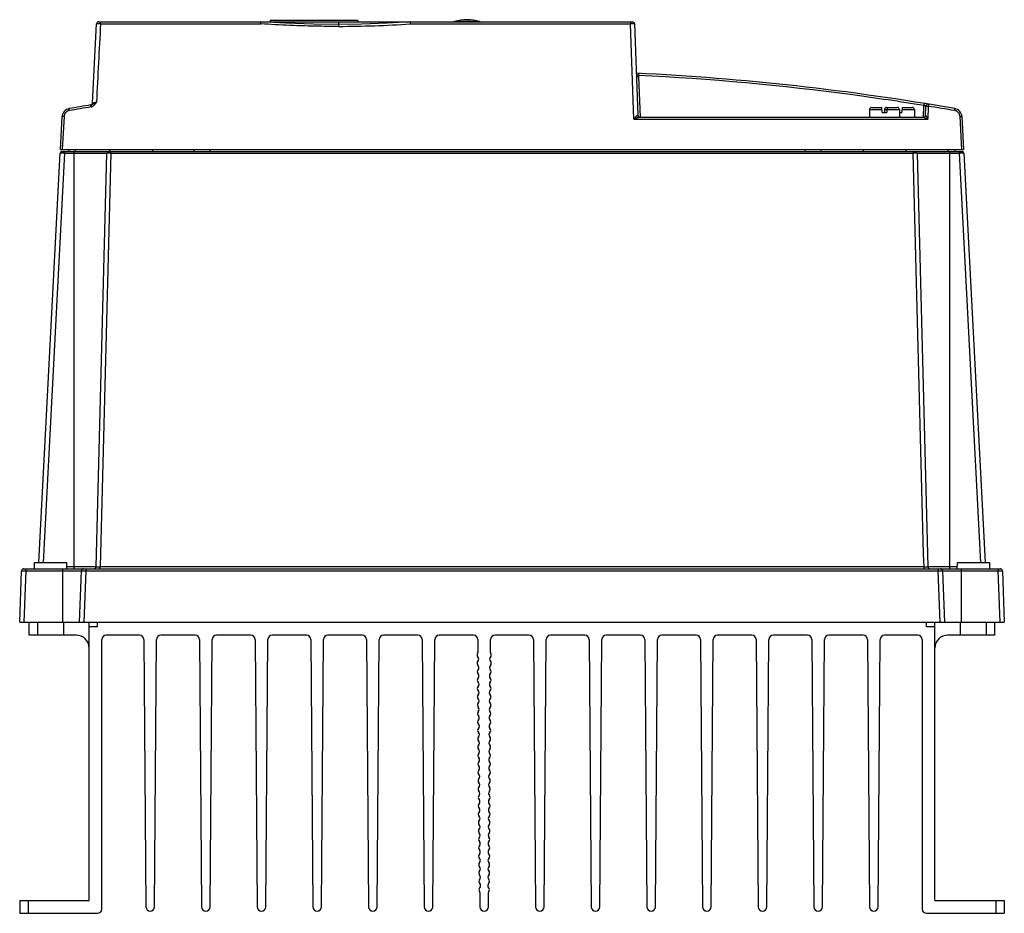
# Model space of a CAD drawing. Header units: millimetres. Extents: x 32 to 262, y 100 to 308.
import ezdxf

# ---------------------------------------------------------------- set-up
doc = ezdxf.new("R2010")
doc.units = ezdxf.units.MM
doc.header["$LTSCALE"] = 26.686162
doc.layers.get('0').update_dxf_attribs({"linetype": 'CONTINUOUS'})

msp = doc.modelspace()

# ---------------------------------------------------------------- linework, layer by layer
at = {"color": 7, "linetype": 'Continuous'}
for p, q in [((48.74, 288.88), (49.71, 307.37)), ((50.21, 307.84), (174.88, 307.84)), ((50.62, 307.37), (88.04, 307.37)), ((90.24, 308.14), (90.24, 307.84)), ((110.73, 308.14), (90.24, 308.14)), ((106.24, 307.84), (106.24, 307.25)), ((110.73, 308.14), (110.74, 307.84)), ((122.99, 307.37), (174.41, 307.37)), ((139.18, 307.9), (133.3, 307.9)), ((175.19, 285.07), (174.41, 307.37)), ((175.38, 307.36), (176.13, 286.03)), ((176.31, 295.08), (176.64, 285.55)), ((230.74, 287.84), (233.14, 287.84)), ((233.17, 286.64), (233.14, 287.84)), ((234.24, 287.84), (236.74, 287.84)), ((234.34, 287.84), (234.31, 286.64)), ((237.84, 287.84), (237.81, 286.64)), ((237.84, 287.84), (240.24, 287.84)), ((242.83, 285.54), (242.93, 288.29)), ((243.35, 286.03), (243.42, 288.13)), ((243.97, 288.14), (243.86, 285.07)), ((41.24, 278.04), (41.64, 285.69)), ((42.09, 285.69), (41.69, 278.04)), ((176.54, 285.54), (242.86, 285.54)), ((230.24, 287.34), (230.24, 285.54)), ((230.24, 287.34), (233.15, 287.34)), ((233.17, 286.64), (234.31, 286.64)), ((233.74, 287.34), (237.24, 287.34)), ((233.74, 287.34), (233.74, 286.64)), ((237.24, 287.34), (237.24, 285.54)), ((237.24, 286.64), (237.81, 286.64)), ((237.83, 287.34), (240.74, 287.34)), ((240.74, 287.34), (240.74, 285.54)), ((251.79, 278.04), (251.39, 285.69)), ((251.84, 285.69), (252.24, 278.04)), ((175.19, 285.07), (243.86, 285.07)), ((36.21, 181.54), (41.22, 277.16)), ((42.22, 277.15), (37.21, 181.54)), ((41.24, 278.04), (252.24, 278.04)), ((41.62, 277.54), (251.86, 277.54)), ((42.22, 277.15), (42.22, 277.54)), ((42.22, 277.15), (52.13, 277.15)), ((43.22, 277.54), (43.21, 278.04)), ((44.44, 180.04), (44.44, 277.54)), ((44.76, 277.55), (44.75, 278.04)), ((49.6, 180.53), (52.13, 277.15)), ((52.73, 278.04), (52.74, 277.54)), ((53.03, 277.16), (240.44, 277.16)), ((62.74, 278.04), (62.74, 277.54)), ((72.5, 277.54), (72.5, 278.04)), ((76.26, 277.54), (76.26, 278.04)), ((215.31, 277.54), (215.31, 278.04)), ((218.96, 277.54), (218.96, 278.04)), ((228.73, 278.04), (228.74, 277.54)), ((238.74, 278.04), (238.74, 277.54)), ((241.35, 277.15), (251.26, 277.15)), ((241.35, 277.15), (243.88, 180.53)), ((248.6, 277.54), (248.61, 278.04)), ((249.04, 180.04), (249.04, 277.54)), ((250.26, 277.54), (250.26, 278.04)), ((251.26, 277.15), (251.26, 277.54)), ((256.27, 181.54), (251.26, 277.15)), ((252.26, 277.16), (257.27, 181.54)), ((31.74, 167.54), (32.16, 179.56)), ((32.66, 180.04), (260.82, 180.04)), ((33.16, 179.56), (32.74, 167.54)), ((33.16, 180.04), (33.16, 179.56)), ((33.16, 179.56), (46.16, 179.56)), ((35.16, 180.04), (35.19, 181.54)), ((35.19, 181.54), (42.69, 181.54)), ((41.74, 180.04), (41.74, 167.54)), ((42.69, 181.54), (42.71, 180.04)), ((49.6, 180.53), (42.71, 180.53)), ((45.74, 167.54), (46.16, 179.56)), ((47.16, 179.56), (46.74, 167.54)), ((47.16, 180.04), (47.16, 179.56)), ((47.16, 179.56), (246.32, 179.56)), ((242.98, 180.52), (50.5, 180.52)), ((250.77, 180.53), (243.88, 180.53)), ((246.32, 180.04), (246.32, 179.56)), ((246.74, 167.54), (246.32, 179.56)), ((247.32, 179.56), (260.32, 179.56)), ((247.32, 179.56), (247.74, 167.54)), ((250.76, 180.04), (250.79, 181.54)), ((250.79, 181.54), (258.29, 181.54)), ((251.74, 167.54), (251.74, 180.04)), ((258.29, 181.54), (258.31, 180.04)), ((260.32, 180.04), (260.32, 179.56)), ((260.74, 167.54), (260.32, 179.56)), ((261.32, 179.56), (261.74, 167.54)), ((31.74, 167.54), (261.74, 167.54)), ((33.94, 164.54), (33.94, 167.54)), ((35.94, 164.54), (35.94, 167.54)), ((41.94, 167.54), (41.94, 164.54)), ((47.94, 102.54), (47.94, 167.54)), ((47.94, 166.54), (49.94, 166.54)), ((49.94, 166.54), (49.94, 167.54)), ((243.54, 166.54), (243.54, 167.54)), ((243.54, 166.54), (245.54, 166.54)), ((245.54, 102.54), (245.54, 167.54)), ((251.54, 164.54), (251.54, 167.54)), ((257.54, 164.54), (257.54, 167.54)), ((259.54, 164.54), (259.54, 167.54)), ((44.94, 164.54), (33.94, 164.54)), ((50.94, 100.54), (50.94, 163.54)), ((59.75, 164.54), (51.94, 164.54)), ((60.75, 163.55), (61.24, 101.04)), ((63.24, 101.04), (63.73, 163.55)), ((72.75, 164.54), (64.73, 164.54)), ((73.75, 163.55), (74.24, 101.04)), ((76.24, 101.04), (76.73, 163.55)), ((85.75, 164.54), (77.73, 164.54)), ((86.75, 163.55), (87.24, 101.04)), ((89.24, 101.04), (89.73, 163.55)), ((98.75, 164.54), (90.73, 164.54)), ((99.75, 163.55), (100.24, 101.04)), ((102.24, 101.04), (102.73, 163.55)), ((111.75, 164.54), (103.73, 164.54)), ((112.75, 163.55), (113.24, 101.04)), ((115.24, 101.04), (115.73, 163.55)), ((124.75, 164.54), (116.73, 164.54)), ((125.75, 163.55), (126.24, 101.04)), ((128.24, 101.04), (128.73, 163.55)), ((137.75, 164.54), (129.73, 164.54)), ((138.75, 163.55), (138.77, 160.5)), ((141.71, 160.51), (141.73, 163.55)), ((150.75, 164.54), (142.73, 164.54)), ((151.75, 163.55), (152.24, 101.04)), ((154.24, 101.04), (154.73, 163.55)), ((163.75, 164.54), (155.73, 164.54)), ((164.75, 163.55), (165.24, 101.04)), ((167.24, 101.04), (167.73, 163.55)), ((176.75, 164.54), (168.73, 164.54)), ((177.75, 163.55), (178.24, 101.04)), ((180.24, 101.04), (180.73, 163.55)), ((189.75, 164.54), (181.73, 164.54)), ((190.75, 163.55), (191.24, 101.04)), ((193.24, 101.04), (193.73, 163.55)), ((202.75, 164.54), (194.73, 164.54)), ((203.75, 163.55), (204.24, 101.04)), ((206.24, 101.04), (206.73, 163.55)), ((215.75, 164.54), (207.73, 164.54)), ((216.75, 163.55), (217.24, 101.04)), ((219.24, 101.04), (219.73, 163.55)), ((228.75, 164.54), (220.73, 164.54)), ((229.75, 163.55), (230.24, 101.04)), ((232.24, 101.04), (232.73, 163.55)), ((241.54, 164.54), (233.73, 164.54)), ((242.54, 163.54), (242.54, 100.54)), ((259.54, 164.54), (248.54, 164.54)), ((139.21, 104.44), (139.24, 101.04)), ((141.24, 101.04), (141.26, 104.44)), ((31.74, 102.54), (31.74, 99.54)), ((31.74, 102.54), (47.94, 102.54)), ((33.74, 102.54), (33.74, 99.54)), ((245.54, 102.54), (261.74, 102.54)), ((259.74, 102.54), (259.74, 99.54)), ((261.74, 102.54), (261.74, 99.54)), ((31.74, 99.54), (49.94, 99.54)), ((243.54, 99.54), (261.74, 99.54))]:
    msp.add_line(p, q, dxfattribs=at)
for points in [[(106.24, 307.25), (100.39, 307.3), (93.94, 307.51), (88.09, 307.84)], [(122.98, 307.84), (117.6, 307.54), (111.62, 307.32), (106.24, 307.25)]]:
    msp.add_lwpolyline(points, dxfattribs=at)
for centre, radius, start, end in [((136.24, 298.34), 10, 72.9196, 107.0804), ((50.21, 307.34), 0.5, 90, 177), ((105.47, 567.75), 260.97, 270.1666, 273.8475), ((133.59, 306.95), 1, 107.0804, 114.2263), ((138.88, 306.95), 1, 65.7737, 72.9196), ((174.88, 307.34), 0.5, 2, 90), ((146.74, -303.46), 600, 80.07196, 87.22607), ((179.54, 305.62), 10.8, 250.0396, 250.3807), ((43.64, 285.59), 2, 99.928, 177), ((146.74, -303.46), 600, 99.43418, 99.92804), ((146.74, -304.01), 600.08, 99.42955, 99.92318), ((48.25, 288.91), 0.5, 279.4402, 357), ((48.2, 289.21), 1.27, 280.2589, 283.8818), ((48.19, 289.24), 1.3, 283.8777, 286.6136), ((230.74, 287.34), 0.5, 90, 180), ((234.24, 287.34), 0.5, 90, 180), ((236.74, 287.34), 0.5, 0, 90), ((240.24, 287.34), 0.5, 0, 90), ((243.92, 288.11), 0.5, 80.6707, 178), ((243.83, 285.85), 2.3, 86.4593, 88.0213), ((238.67, 288.98), 5.37, 350.9988, 352.3168), ((146.74, -304.01), 600.08, 80.07682, 80.6753), ((249.84, 285.59), 2, 3, 80.072), ((176.63, 286.04), 0.5, 182, 270), ((242.85, 286.04), 0.5, 270, 358), ((41.62, 277.14), 0.4, 90.0016, 176.9988), ((52.53, 277.14), 0.4, 90, 178.5), ((240.85, 235.45), 41.71, 89.829, 90.5637), ((240.95, 277.14), 0.4, 1.5, 90), ((252.81, 205.04), 72.13, 90.7365, 91.2363), ((251.86, 277.14), 0.4, 3.0007, 89.9985), ((32.66, 179.54), 0.5, 89.976, 177.9926), ((46.66, 179.54), 0.5, 89.976, 177.9998), ((49.1, 180.54), 0.5, 270, 358.5), ((244.38, 180.54), 0.5, 181.5, 270), ((246.82, 179.54), 0.5, 2, 90), ((260.82, 179.54), 0.5, 2.0072, 90), ((44.94, 161.54), 3, 0, 90), ((51.94, 163.54), 1, 90, 180), ((59.75, 163.54), 1, 0.4511, 90), ((64.73, 163.54), 1, 90, 179.5489), ((72.75, 163.54), 1, 0.4511, 90), ((77.73, 163.54), 1, 90, 179.5489), ((85.75, 163.54), 1, 0.4511, 90), ((90.73, 163.54), 1, 90, 179.5489), ((98.75, 163.54), 1, 0.4511, 90), ((103.73, 163.54), 1, 90, 179.5489), ((111.75, 163.54), 1, 0.4511, 90), ((116.73, 163.54), 1, 90, 179.5489), ((124.75, 163.54), 1, 0.4511, 90), ((129.73, 163.54), 1, 90, 179.5489), ((137.75, 163.54), 1, 0.4511, 90), ((142.73, 163.54), 1, 90, 179.5489), ((150.75, 163.54), 1, 0.4511, 90), ((155.73, 163.54), 1, 90, 179.5489), ((163.75, 163.54), 1, 0.4511, 90), ((168.73, 163.54), 1, 90, 179.5489), ((176.75, 163.54), 1, 0.4511, 90), ((181.73, 163.54), 1, 90, 179.5489), ((189.75, 163.54), 1, 0.4511, 90), ((194.73, 163.54), 1, 90, 179.5489), ((202.75, 163.54), 1, 0.4511, 90), ((207.73, 163.54), 1, 90, 179.5489), ((215.75, 163.54), 1, 0.4511, 90), ((220.73, 163.54), 1, 90, 179.5489), ((228.75, 163.54), 1, 0.4511, 90), ((233.73, 163.54), 1, 90, 179.5489), ((241.54, 163.54), 1, 0, 90), ((248.54, 161.54), 3, 90, 180), ((139.27, 159.91), 0.7, 143.5812, 224.8664), ((138.47, 160.5), 0.3, 323.5812, 360), ((138.28, 158.92), 0.7, 316.0358, 44.8664), ((142.19, 158.92), 0.7, 135.1336, 223.9642), ((141.2, 159.91), 0.7, 315.1336, 36.4188), ((142.01, 160.5), 0.3, 180, 216.4188), ((139.29, 157.95), 0.7, 136.0358, 224.8664), ((139.31, 155.99), 0.7, 136.0358, 224.8664), ((138.3, 156.96), 0.7, 316.0358, 44.8664), ((142.18, 156.96), 0.7, 135.1336, 223.9642), ((141.17, 155.99), 0.7, 315.1336, 43.9642), ((141.19, 157.95), 0.7, 315.1336, 43.9642), ((139.32, 154.03), 0.7, 136.0358, 224.8664), ((138.31, 155), 0.7, 316.0358, 44.8664), ((142.16, 155), 0.7, 135.1336, 223.9642), ((141.16, 154.03), 0.7, 315.1336, 43.9642), ((139.34, 152.07), 0.7, 136.0358, 224.8664), ((138.33, 153.04), 0.7, 316.0358, 44.8664), ((142.15, 153.04), 0.7, 135.1336, 223.9642), ((141.14, 152.07), 0.7, 315.1336, 43.9642), ((139.35, 150.11), 0.7, 136.0358, 224.8664), ((138.34, 151.08), 0.7, 316.0358, 44.8664), ((138.36, 149.12), 0.7, 316.0358, 44.8664), ((142.12, 149.12), 0.7, 135.1336, 223.9642), ((142.13, 151.08), 0.7, 135.1336, 223.9642), ((141.12, 150.11), 0.7, 315.1336, 43.9642), ((139.37, 148.15), 0.7, 136.0358, 224.8664), ((138.37, 147.17), 0.7, 316.0358, 44.8664), ((142.1, 147.17), 0.7, 135.1336, 223.9642), ((141.11, 148.15), 0.7, 315.1336, 43.9642), ((139.38, 146.19), 0.7, 136.0358, 224.8664), ((138.39, 145.21), 0.7, 316.0358, 44.8664), ((142.09, 145.21), 0.7, 135.1336, 223.9642), ((141.09, 146.19), 0.7, 315.1336, 43.9642), ((139.4, 144.23), 0.7, 136.0358, 224.8664), ((139.41, 142.27), 0.7, 136.0358, 224.8664), ((138.41, 143.25), 0.7, 316.0358, 44.8664), ((142.07, 143.25), 0.7, 135.1336, 223.9642), ((141.06, 142.27), 0.7, 315.1336, 43.9642), ((141.08, 144.23), 0.7, 315.1336, 43.9642), ((139.43, 140.31), 0.7, 136.0358, 224.8664), ((138.42, 141.29), 0.7, 316.0358, 44.8664), ((142.06, 141.29), 0.7, 135.1336, 223.9642), ((141.05, 140.31), 0.7, 315.1336, 43.9642), ((139.44, 138.36), 0.7, 136.0358, 224.8664), ((138.44, 139.33), 0.7, 316.0358, 44.8664), ((142.04, 139.33), 0.7, 135.1336, 223.9642), ((141.03, 138.36), 0.7, 315.1336, 43.9642), ((139.46, 136.4), 0.7, 136.0358, 224.8664), ((138.45, 137.37), 0.7, 316.0358, 44.8664), ((138.47, 135.41), 0.7, 316.0358, 44.8664), ((142.01, 135.41), 0.7, 135.1336, 223.9642), ((142.02, 137.37), 0.7, 135.1336, 223.9642), ((141.02, 136.4), 0.7, 315.1336, 43.9642), ((139.48, 134.44), 0.7, 136.0358, 224.8664), ((138.48, 133.45), 0.7, 316.0358, 44.8664), ((141.99, 133.45), 0.7, 135.1336, 223.9642), ((141, 134.44), 0.7, 315.1336, 43.9642), ((139.49, 132.48), 0.7, 136.0358, 224.8664), ((138.5, 131.49), 0.7, 316.0358, 44.8664), ((141.98, 131.49), 0.7, 135.1336, 223.9642), ((140.99, 132.48), 0.7, 315.1336, 43.9642), ((139.51, 130.52), 0.7, 136.0358, 224.8664), ((139.52, 128.56), 0.7, 136.0358, 224.8664), ((138.51, 129.53), 0.7, 316.0358, 44.8664), ((141.96, 129.53), 0.7, 135.1336, 223.9642), ((140.95, 128.56), 0.7, 315.1336, 43.9642), ((140.97, 130.52), 0.7, 315.1336, 43.9642), ((139.54, 126.6), 0.7, 136.0358, 224.8664), ((138.53, 127.57), 0.7, 316.0358, 44.8664), ((141.95, 127.57), 0.7, 135.1336, 223.9642), ((140.94, 126.6), 0.7, 315.1336, 43.9642), ((139.55, 124.64), 0.7, 136.0358, 224.8664), ((138.54, 125.61), 0.7, 316.0358, 44.8664), ((141.93, 125.61), 0.7, 135.1336, 223.9642), ((140.92, 124.64), 0.7, 315.1336, 43.9642), ((139.57, 122.68), 0.7, 136.0358, 224.8664), ((138.56, 123.65), 0.7, 316.0358, 44.8664), ((138.58, 121.69), 0.7, 316.0358, 44.8664), ((141.9, 121.69), 0.7, 135.1336, 223.9642), ((141.92, 123.65), 0.7, 135.1336, 223.9642), ((140.91, 122.68), 0.7, 315.1336, 43.9642), ((139.58, 120.72), 0.7, 136.0358, 224.8664), ((138.59, 119.73), 0.7, 316.0358, 44.8664), ((141.89, 119.73), 0.7, 135.1336, 223.9642), ((140.89, 120.72), 0.7, 315.1336, 43.9642), ((139.6, 118.76), 0.7, 136.0358, 224.8664), ((138.61, 117.77), 0.7, 316.0358, 44.8664), ((141.87, 117.77), 0.7, 135.1336, 223.9642), ((140.88, 118.76), 0.7, 315.1336, 43.9642), ((139.61, 116.8), 0.7, 136.0358, 224.8664), ((139.63, 114.84), 0.7, 136.0358, 224.8664), ((138.62, 115.81), 0.7, 316.0358, 44.8664), ((141.85, 115.81), 0.7, 135.1336, 223.9642), ((140.85, 114.84), 0.7, 315.1336, 43.9642), ((140.86, 116.8), 0.7, 315.1336, 43.9642), ((139.64, 112.88), 0.7, 136.0358, 224.8664), ((138.64, 113.85), 0.7, 316.0358, 44.8664), ((141.84, 113.85), 0.7, 135.1336, 223.9642), ((140.83, 112.88), 0.7, 315.1336, 43.9642), ((139.66, 110.92), 0.7, 136.0358, 224.8664), ((138.65, 111.89), 0.7, 316.0358, 44.8664), ((138.67, 109.93), 0.7, 316.0358, 44.8664), ((141.81, 109.93), 0.7, 135.1336, 223.9642), ((141.82, 111.89), 0.7, 135.1336, 223.9642), ((140.82, 110.92), 0.7, 315.1336, 43.9642), ((139.68, 108.96), 0.7, 136.0358, 224.8664), ((138.68, 107.97), 0.7, 316.0358, 44.8664), ((141.79, 107.97), 0.7, 135.1336, 223.9642), ((140.8, 108.96), 0.7, 315.1336, 43.9642), ((139.69, 107), 0.7, 136.0358, 224.8664), ((138.7, 106.02), 0.7, 316.0358, 44.8664), ((141.78, 106.02), 0.7, 135.1336, 223.9642), ((140.79, 107), 0.7, 315.1336, 43.9642), ((139.71, 105.04), 0.7, 136.0358, 217.321), ((138.91, 104.44), 0.3, 0.4511, 37.321), ((141.56, 104.44), 0.3, 142.679, 179.5489), ((140.77, 105.04), 0.7, 322.679, 43.9642), ((49.94, 100.54), 1, 270, 360), ((62.24, 101.04), 1, 180.4511, 359.5489), ((75.24, 101.04), 1, 180.4511, 359.5489), ((88.24, 101.04), 1, 180.4511, 359.5489), ((101.24, 101.04), 1, 180.4511, 359.5489), ((114.24, 101.04), 1, 180.4511, 359.5489), ((127.24, 101.04), 1, 180.4511, 359.5489), ((140.24, 101.04), 1, 180.4511, 359.5489), ((153.24, 101.04), 1, 180.4511, 359.5489), ((166.24, 101.04), 1, 180.4511, 359.5489), ((179.24, 101.04), 1, 180.4511, 359.5489), ((192.24, 101.04), 1, 180.4511, 359.5489), ((205.24, 101.04), 1, 180.4511, 359.5489), ((218.24, 101.04), 1, 180.4511, 359.5489), ((231.24, 101.04), 1, 180.4511, 359.5489), ((243.54, 100.54), 1, 180, 270)]:
    msp.add_arc(centre, radius, start, end, dxfattribs=at)
for points in [[(50.62, 307.37), (50.3, 301.28), (49.98, 295.2), (49.66, 289.11)], [(176.29, 295.33), (176.24, 295.34), (176.2, 295.35), (176.16, 295.37)], [(176.29, 295.33), (176.3, 295.25), (176.31, 295.16), (176.31, 295.08)], [(244.01, 288.54), (244.01, 288.52), (244.01, 288.49), (244.01, 288.47)], [(176.14, 285.78), (176.1, 285.85), (176.07, 285.94), (176.07, 286.02)], [(242.86, 285.54), (242.96, 285.54), (243.06, 285.58), (243.14, 285.63)], [(243.14, 285.63), (243.2, 285.67), (243.25, 285.72), (243.28, 285.78)], [(243.28, 285.78), (243.32, 285.85), (243.35, 285.94), (243.35, 286.02)], [(53.03, 277.16), (52.19, 244.95), (51.35, 212.73), (50.5, 180.52)], [(242.98, 180.52), (242.13, 212.73), (241.29, 244.95), (240.44, 277.16)]]:
    msp.add_open_spline(points, degree=3, dxfattribs=at)
for points, knots in [([(50.62, 307.37), (50.5, 307.37), (50.33, 307.38), (50.12, 307.38), (49.98, 307.38), (49.87, 307.38), (49.8, 307.38), (49.75, 307.38), (49.73, 307.37), (49.72, 307.37), (49.71, 307.37), (49.71, 307.37)], [0, 0, 0, 0, 0.389209, 0.561893, 0.711832, 0.834086, 0.924694, 0.957032, 0.980399, 0.994682, 1, 1, 1, 1]), ([(50.62, 307.37), (50.62, 307.43), (50.62, 307.54), (50.63, 307.67), (50.64, 307.76), (50.65, 307.8), (50.65, 307.83), (50.66, 307.84), (50.66, 307.84)], [0, 0, 0, 0, 0.369675, 0.701344, 0.825852, 0.917023, 0.974415, 1, 1, 1, 1]), ([(88.04, 307.37), (88.04, 307.43), (88.05, 307.52), (88.06, 307.63), (88.07, 307.7), (88.07, 307.76), (88.08, 307.8), (88.08, 307.83), (88.09, 307.84), (88.09, 307.84)], [0, 0, 0, 0, 0.382917, 0.556519, 0.706818, 0.829486, 0.920647, 0.977768, 1, 1, 1, 1]), ([(106.23, 306.78), (104.72, 306.77), (98.65, 306.81), (92.58, 307.06), (88.04, 307.37)], [0, 0, 0, 0, 0.250117, 1, 1, 1, 1]), ([(106.24, 307.25), (106.23, 307.25), (106.23, 307.23), (106.23, 307.21), (106.23, 307.17), (106.22, 307.09), (106.22, 306.96), (106.22, 306.84), (106.22, 306.78)], [0, 0, 0, 0, 0.022713, 0.083028, 0.173834, 0.286856, 0.59442, 1, 1, 1, 1]), ([(122.98, 307.84), (122.98, 307.84), (122.98, 307.82), (122.97, 307.8), (122.97, 307.76), (122.97, 307.67), (122.98, 307.54), (122.99, 307.43), (122.98, 307.37)], [0, 0, 0, 0, 0.019663, 0.075898, 0.166915, 0.289805, 0.615338, 1, 1, 1, 1]), ([(174.4, 307.84), (174.4, 307.84), (174.4, 307.82), (174.4, 307.8), (174.4, 307.76), (174.41, 307.7), (174.41, 307.63), (174.41, 307.52), (174.41, 307.43), (174.41, 307.37)], [0, 0, 0, 0, 0.01976, 0.075944, 0.167035, 0.290099, 0.440724, 0.614139, 1, 1, 1, 1]), ([(175.38, 307.36), (175.38, 307.36), (175.37, 307.36), (175.36, 307.37), (175.34, 307.37), (175.29, 307.37), (175.21, 307.37), (175.09, 307.37), (174.95, 307.37), (174.72, 307.37), (174.54, 307.37), (174.41, 307.37)], [0, 0, 0, 0, 0.005437, 0.019979, 0.043743, 0.076602, 0.168511, 0.292095, 0.442969, 0.615686, 1, 1, 1, 1]), ([(175.81, 295.08), (175.81, 295.08), (175.83, 295.08), (175.86, 295.07), (175.91, 295.07), (175.96, 295.07), (176.03, 295.07), (176.15, 295.08), (176.24, 295.08), (176.31, 295.08)], [0, 0, 0, 0, 0.023246, 0.086274, 0.181552, 0.298778, 0.435744, 0.602003, 1, 1, 1, 1]), ([(176.16, 295.37), (176.14, 295.37), (176.05, 295.4), (175.97, 295.43), (175.91, 295.45)], [0, 0, 0, 0, 0.268839, 1, 1, 1, 1]), ([(176.31, 295.81), (176.31, 295.86), (176.3, 295.49), (176.29, 295.45), (176.29, 295.33)], [0, 0, 0, 0, 0.275963, 1, 1, 1, 1]), ([(242.93, 288.29), (237.41, 289.19), (215.31, 292.47), (193.02, 294.51), (176.29, 295.33)], [0, 0, 0, 0, 0.250046, 1, 1, 1, 1]), ([(43.33, 287.09), (43.32, 287.15), (43.3, 287.26), (43.28, 287.4), (43.28, 287.5), (43.28, 287.54), (43.29, 287.56), (43.29, 287.56)], [0, 0, 0, 0, 0.399331, 0.702515, 0.908856, 0.971334, 1, 1, 1, 1]), ([(48.38, 288.42), (48.38, 288.42), (48.39, 288.43), (48.39, 288.43), (48.39, 288.43)], [0, 0, 0, 0, 0.601298, 1, 1, 1, 1]), ([(48.42, 287.96), (48.41, 288.02), (48.4, 288.12), (48.38, 288.25), (48.38, 288.35), (48.38, 288.4), (48.38, 288.42)], [0, 0, 0, 0, 0.371076, 0.665688, 0.875381, 1, 1, 1, 1]), ([(48.39, 288.43), (48.44, 288.44), (48.65, 288.49), (48.83, 288.62), (48.98, 288.71)], [0, 0, 0, 0, 0.223945, 1, 1, 1, 1]), ([(49.66, 289.11), (49.6, 288.99), (49.47, 288.75), (49.23, 288.43), (48.94, 288.15), (48.69, 288.03), (48.56, 287.99)], [0, 0, 0, 0, 0.249733, 0.500206, 0.749991, 1, 1, 1, 1]), ([(48.74, 288.88), (48.74, 288.88), (48.75, 288.88), (48.76, 288.89), (48.79, 288.89), (48.83, 288.9), (48.91, 288.92), (49.02, 288.94), (49.16, 288.98), (49.37, 289.03), (49.54, 289.08), (49.66, 289.11)], [0, 0, 0, 0, 0.004635, 0.018484, 0.041752, 0.074261, 0.165705, 0.289288, 0.440281, 0.61313, 1, 1, 1, 1]), ([(48.98, 288.71), (49.02, 288.74), (49.25, 288.88), (49.48, 289.01), (49.66, 289.11)], [0, 0, 0, 0, 0.221492, 1, 1, 1, 1]), ([(243.01, 288.77), (243.01, 288.78), (242.99, 288.69), (242.98, 288.64), (242.96, 288.47), (242.94, 288.36), (242.93, 288.29)], [0, 0, 0, 0, 0.071098, 0.270207, 0.583684, 1, 1, 1, 1]), ([(243.42, 288.13), (243.42, 288.14), (243.4, 288.14), (243.38, 288.15), (243.33, 288.17), (243.27, 288.19), (243.2, 288.21), (243.08, 288.25), (242.99, 288.28), (242.93, 288.29)], [0, 0, 0, 0, 0.021847, 0.080643, 0.174359, 0.299237, 0.450359, 0.62191, 1, 1, 1, 1]), ([(243.42, 288.13), (243.42, 288.13), (243.44, 288.14), (243.46, 288.14), (243.51, 288.14), (243.57, 288.15), (243.64, 288.15), (243.76, 288.15), (243.85, 288.14), (243.91, 288.14)], [0, 0, 0, 0, 0.019262, 0.078462, 0.170167, 0.293585, 0.444104, 0.616309, 1, 1, 1, 1]), ([(244.01, 288.47), (244.01, 288.46), (244, 288.39), (244, 288.32), (243.99, 288.26)], [0, 0, 0, 0, 0.204862, 1, 1, 1, 1]), ([(244, 288.61), (244.01, 288.61), (244.01, 288.58), (244.01, 288.56), (244.01, 288.54)], [0, 0, 0, 0, 0.299628, 1, 1, 1, 1]), ([(250.15, 287.09), (250.16, 287.15), (250.18, 287.26), (250.19, 287.4), (250.2, 287.5), (250.19, 287.54), (250.19, 287.56), (250.18, 287.56)], [0, 0, 0, 0, 0.399439, 0.702675, 0.908929, 0.97125, 1, 1, 1, 1]), ([(42.09, 285.69), (42.03, 285.7), (41.92, 285.7), (41.8, 285.7), (41.72, 285.7), (41.68, 285.7), (41.66, 285.7), (41.64, 285.7), (41.64, 285.69)], [0, 0, 0, 0, 0.406715, 0.712998, 0.825839, 0.9167, 0.976793, 1, 1, 1, 1]), ([(43.33, 287.09), (43, 287.04), (42.37, 286.69), (42.1, 286.02), (42.09, 285.69)], [0, 0, 0, 0, 0.499443, 1, 1, 1, 1]), ([(175.19, 285.07), (175.27, 285.17), (175.43, 285.37), (175.66, 285.65), (175.84, 285.85), (175.97, 285.98), (176.04, 286.02), (176.07, 286.02)], [0, 0, 0, 0, 0.296277, 0.579962, 0.832511, 0.932194, 1, 1, 1, 1]), ([(175.95, 285.38), (175.88, 285.35), (175.63, 285.25), (175.38, 285.15), (175.19, 285.07)], [0, 0, 0, 0, 0.244558, 1, 1, 1, 1]), ([(176.54, 285.54), (176.45, 285.54), (176.24, 285.48), (176.05, 285.42), (175.95, 285.38)], [0, 0, 0, 0, 0.453597, 1, 1, 1, 1]), ([(176.07, 286.02), (176.08, 286.02), (176.1, 286.02), (176.13, 286.02), (176.13, 286.03)], [0, 0, 0, 0, 0.742313, 1, 1, 1, 1]), ([(176.54, 285.54), (176.46, 285.54), (176.3, 285.59), (176.18, 285.71), (176.14, 285.78)], [0, 0, 0, 0, 0.493597, 1, 1, 1, 1]), ([(243.86, 285.07), (243.77, 285.12), (243.59, 285.21), (243.35, 285.33), (243.17, 285.41), (243.05, 285.47), (242.95, 285.51), (242.88, 285.54), (242.86, 285.54)], [0, 0, 0, 0, 0.28262, 0.561746, 0.696485, 0.824186, 0.934164, 1, 1, 1, 1]), ([(243.35, 286.03), (243.35, 286.03), (243.35, 286.02), (243.35, 286.02), (243.35, 286.02)], [0, 0, 0, 0, 0.350429, 1, 1, 1, 1]), ([(243.47, 285.85), (243.45, 285.89), (243.41, 285.95), (243.37, 286.01), (243.35, 286.02)], [0, 0, 0, 0, 0.640522, 1, 1, 1, 1]), ([(243.86, 285.07), (243.83, 285.14), (243.7, 285.4), (243.57, 285.66), (243.47, 285.85)], [0, 0, 0, 0, 0.259537, 1, 1, 1, 1]), ([(251.39, 285.69), (251.37, 286.02), (251.11, 286.69), (250.48, 287.04), (250.15, 287.09)], [0, 0, 0, 0, 0.500408, 1, 1, 1, 1]), ([(251.39, 285.69), (251.45, 285.7), (251.56, 285.7), (251.68, 285.7), (251.76, 285.7), (251.8, 285.7), (251.82, 285.7), (251.84, 285.7), (251.84, 285.69)], [0, 0, 0, 0, 0.406706, 0.712988, 0.825831, 0.916693, 0.976789, 1, 1, 1, 1]), ([(41.51, 277.17), (41.47, 277.17), (41.4, 277.17), (41.31, 277.17), (41.27, 277.17), (41.24, 277.17), (41.23, 277.16), (41.22, 277.17), (41.22, 277.16)], [0, 0, 0, 0, 0.423926, 0.739492, 0.852235, 0.933596, 0.982991, 1, 1, 1, 1]), ([(42.22, 277.15), (42.15, 277.16), (41.92, 277.16), (41.68, 277.16), (41.51, 277.17)], [0, 0, 0, 0, 0.275329, 1, 1, 1, 1]), ([(52.39, 277.16), (52.35, 277.16), (52.29, 277.16), (52.21, 277.16), (52.17, 277.16), (52.15, 277.16), (52.14, 277.16), (52.13, 277.16), (52.13, 277.15)], [0, 0, 0, 0, 0.425129, 0.740065, 0.852348, 0.933339, 0.982569, 1, 1, 1, 1]), ([(53.03, 277.16), (52.97, 277.16), (52.76, 277.16), (52.54, 277.16), (52.39, 277.16)], [0, 0, 0, 0, 0.280043, 1, 1, 1, 1]), ([(53.03, 277.16), (53.03, 277.21), (53.04, 277.3), (53.04, 277.42), (53.05, 277.5), (53.06, 277.53), (53.07, 277.54), (53.07, 277.54)], [0, 0, 0, 0, 0.380583, 0.701332, 0.915423, 0.97369, 1, 1, 1, 1]), ([(240.41, 277.54), (240.41, 277.54), (240.42, 277.53), (240.42, 277.5), (240.43, 277.42), (240.44, 277.3), (240.44, 277.21), (240.44, 277.16)], [0, 0, 0, 0, 0.026283, 0.084481, 0.298438, 0.619291, 1, 1, 1, 1]), ([(241.35, 277.15), (241.35, 277.16), (241.34, 277.15), (241.32, 277.16), (241.29, 277.16), (241.23, 277.16), (241.12, 277.16), (241.03, 277.16), (240.98, 277.16)], [0, 0, 0, 0, 0.017478, 0.067533, 0.149856, 0.263763, 0.579857, 1, 1, 1, 1]), ([(252.26, 277.16), (252.26, 277.17), (252.25, 277.16), (252.23, 277.17), (252.2, 277.17), (252.14, 277.17), (252.03, 277.17), (251.94, 277.17), (251.89, 277.16)], [0, 0, 0, 0, 0.017158, 0.067167, 0.149473, 0.263372, 0.579731, 1, 1, 1, 1]), ([(32.16, 179.56), (32.16, 179.56), (32.17, 179.56), (32.18, 179.56), (32.2, 179.57), (32.25, 179.57), (32.34, 179.57), (32.46, 179.57), (32.61, 179.57), (32.84, 179.57), (33.03, 179.56), (33.16, 179.56)], [0, 0, 0, 0, 0.005156, 0.019687, 0.043562, 0.07662, 0.169109, 0.293337, 0.44472, 0.617565, 1, 1, 1, 1]), ([(46.16, 179.56), (46.16, 179.56), (46.17, 179.56), (46.18, 179.56), (46.2, 179.57), (46.25, 179.57), (46.34, 179.57), (46.46, 179.57), (46.61, 179.57), (46.84, 179.57), (47.03, 179.56), (47.16, 179.56)], [0, 0, 0, 0, 0.005156, 0.019687, 0.043562, 0.07662, 0.169109, 0.293337, 0.44472, 0.617565, 1, 1, 1, 1]), ([(49.6, 180.53), (49.6, 180.52), (49.63, 180.53), (49.67, 180.52), (49.76, 180.52), (49.86, 180.52), (50, 180.52), (50.21, 180.52), (50.38, 180.52), (50.5, 180.52)], [0, 0, 0, 0, 0.019062, 0.074467, 0.16492, 0.287168, 0.43725, 0.610192, 1, 1, 1, 1]), ([(50.45, 180.04), (50.46, 180.04), (50.47, 180.06), (50.48, 180.1), (50.49, 180.2), (50.5, 180.35), (50.5, 180.46), (50.5, 180.52)], [0, 0, 0, 0, 0.025384, 0.082517, 0.297744, 0.629799, 1, 1, 1, 1]), ([(242.98, 180.52), (243.09, 180.52), (243.26, 180.52), (243.48, 180.52), (243.61, 180.52), (243.72, 180.52), (243.81, 180.52), (243.84, 180.53), (243.88, 180.52), (243.88, 180.53)], [0, 0, 0, 0, 0.389997, 0.56298, 0.713071, 0.835297, 0.925701, 0.981032, 1, 1, 1, 1]), ([(243.02, 180.04), (243.02, 180.04), (243.01, 180.06), (243, 180.1), (242.99, 180.2), (242.98, 180.35), (242.98, 180.46), (242.98, 180.52)], [0, 0, 0, 0, 0.025381, 0.082513, 0.29774, 0.629797, 1, 1, 1, 1]), ([(246.32, 179.56), (246.45, 179.56), (246.63, 179.57), (246.87, 179.57), (247.02, 179.57), (247.14, 179.57), (247.22, 179.57), (247.27, 179.57), (247.3, 179.56), (247.31, 179.56), (247.32, 179.56), (247.32, 179.56)], [0, 0, 0, 0, 0.382438, 0.555283, 0.706666, 0.830893, 0.923381, 0.956439, 0.980313, 0.994844, 1, 1, 1, 1]), ([(260.32, 179.56), (260.45, 179.56), (260.63, 179.57), (260.87, 179.57), (261.02, 179.57), (261.14, 179.57), (261.22, 179.57), (261.27, 179.57), (261.3, 179.56), (261.31, 179.56), (261.32, 179.56), (261.32, 179.56)], [0, 0, 0, 0, 0.382438, 0.555282, 0.706665, 0.830892, 0.92338, 0.956438, 0.980312, 0.994843, 1, 1, 1, 1])]:
    msp.add_open_spline(points, degree=3, knots=knots, dxfattribs=at)

doc.saveas('drawing.dxf')
